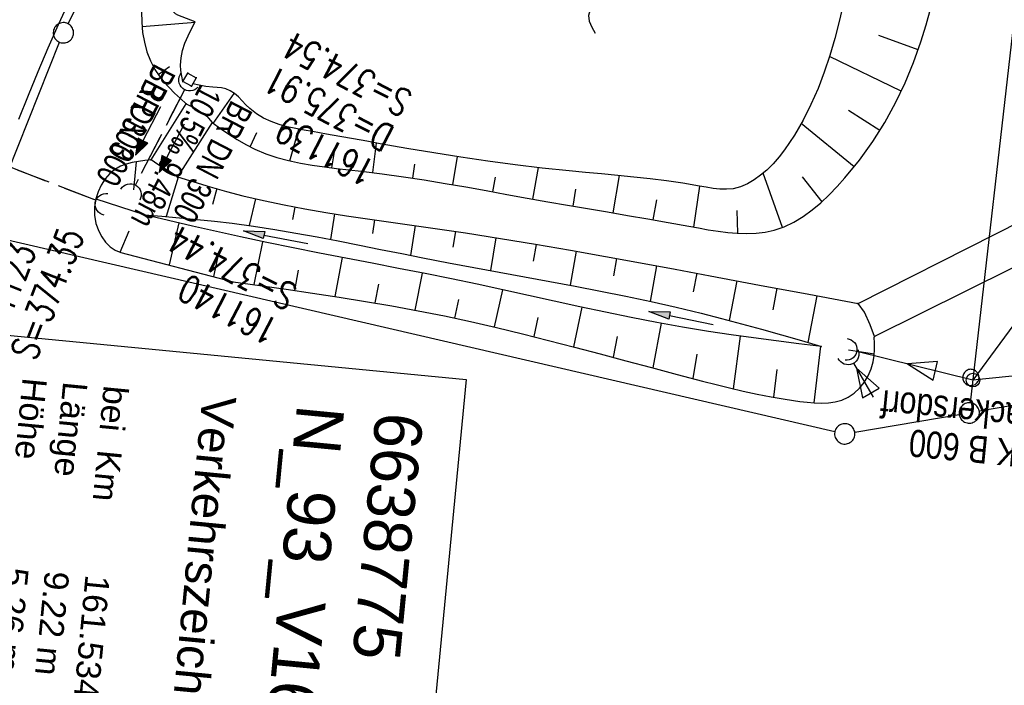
# Model space of a CAD drawing. Extents: x 510932 to 511602, y 463659 to 464636.
# Tile 37 of 81: x 511350 to 511422, y 463931 to 463980. Entities that reach past the tile are written whole.
import ezdxf

# ---------------------------------------------------------------- set-up
doc = ezdxf.new("R2010")
doc.units = 0
doc.header["$LTSCALE"] = 10
doc.header["$MEASUREMENT"] = 0
for name, pattern in [('AUSGEZOGEN', [0]), ('LT00', [0]), ('LT12', [0.4, 0.3, -0.1]), ('STRICHLINIE2', [0.375, 0.25, -0.125])]:
    doc.linetypes.add(name, pattern=pattern)
doc.layers.get('0').update_dxf_attribs({"linetype": 'LT00'})
for name, color, linetype in [('--EK_Halt-Pfeil', 4, 'LT00'), ('--EK_Haltung', 7, 'STRICHLINIE2'), ('--EK_Haltung-Text', 140, 'LT00'), ('--EK_RRB', 181, 'LT00'), ('--EK_Schacht-Text', 5, 'LT00'), ('--EL_Halt-Pfeil', 4, 'LT00'), ('--EL_Haltung', 182, 'STRICHLINIE2'), ('--EL_Haltung-Text', 182, 'LT00'), ('--EL_RRB', 181, 'LT00'), ('--WASSER_NUTZUNG', 180, 'Continuous'), ('ABWASSERLTG', 24, 'LT00'), ('ABWASSERLTG_FLIEßPF', 26, 'Continuous'), ('ABWASSERLTG_TEXT', 26, 'Continuous'), ('BW_TEXT_A', 20, 'AUSGEZOGEN'), ('DFK_GZPKT', 250, 'LT00'), ('DFK_KATASTER', 250, 'LT00'), ('DFK_VERMPKT', 252, 'LT00'), ('DL', 182, 'LT12'), ('DL_PFEIL', 201, 'LT00'), ('DL_TEXT', 182, 'LT00'), ('PFEIL', 140, 'AUSGEZOGEN'), ('V104_AFBR_BAB', 250, 'LT00'), ('V104_BOESCH', 250, 'LT00'), ('V104_BOSCHUNG', 250, 'LT00'), ('V104_GRABEN', 250, 'LT00'), ('V104_MOENCH', 182, 'LT00'), ('V104_UB_MOEN', 1, 'LT00'), ('V104_UK_DURCH', 182, 'LT00')]:
    doc.layers.add(name, color=color, linetype=linetype)
doc.styles.add('Beschrift', font='ARIAL.TTF')
doc.styles.add('Haltungsbeschriftung', font='ARIAL.TTF', dxfattribs={"width": 0.75})
doc.styles.add('schachtbeschriftung', font='romans.shx', dxfattribs={"width": 0.75, "height": 2})
doc.styles.add('Versorgungsltg', font='ARIAL.TTF', dxfattribs={"width": 0.8, "height": 2})

# ---------------------------------------------------------------- blocks, each defined once
blk = doc.blocks.new('SYMB7010')
at = {"color": 0, "linetype": 'ByBlock'}
for points in [[(-0.031408, 0.499213), (-0.093728, 0.49134), (-0.15457, 0.475719), (-0.212975, 0.452595), (-0.268021, 0.422333), (-0.31884, 0.385411), (-0.36463, 0.342411), (-0.40467, 0.29401), (-0.438329, 0.240973), (-0.465074, 0.184136), (-0.484486, 0.124395), (-0.496256, 0.062692), (-0.5002, 0)], [(0.5002, 0), (0.496256, 0.062692), (0.484485, 0.124395), (0.465074, 0.184136), (0.438329, 0.240973), (0.40467, 0.29401), (0.36463, 0.342411), (0.31884, 0.385411), (0.268021, 0.422333), (0.212975, 0.452595), (0.15457, 0.475719), (0.093728, 0.49134), (0.031408, 0.499213), (-0.031408, 0.499213)], [(-0.5002, 0), (-0.496256, -0.062692), (-0.484486, -0.124395), (-0.465075, -0.184136), (-0.438329, -0.240973), (-0.404671, -0.29401), (-0.36463, -0.342411), (-0.31884, -0.385411), (-0.268021, -0.422333), (-0.212975, -0.452595), (-0.154571, -0.475719), (-0.093728, -0.49134), (-0.031408, -0.499213), (0.031408, -0.499213)], [(0.031408, -0.499213), (0.093728, -0.491341), (0.15457, -0.475719), (0.212975, -0.452595), (0.268021, -0.422333), (0.31884, -0.385411), (0.36463, -0.342411), (0.404671, -0.294011), (0.438329, -0.240974), (0.465075, -0.184136), (0.484486, -0.124395), (0.496256, -0.062692), (0.500201, 0)]]:
    blk.add_lwpolyline(points, dxfattribs=at)
blk = doc.blocks.new('ABWASSER-FLIEßPF')
at = {"layer": 'ABWASSERLTG_FLIEßPF'}
for p, q in [((0, 0), (-2.109, 0.703)), ((-2.109, 0.703), (-2.109, -0.703)), ((-2.109, -0.703), (0, 0))]:
    blk.add_line(p, q, dxfattribs=at)
blk = doc.blocks.new('SYMB7250')
at = {"color": 0, "linetype": 'ByBlock'}
for points in [[(-0.25, 0.28), (-0.208333, 0.308889), (-0.166667, 0.331111), (-0.125, 0.34), (-0.083333, 0.331111), (-0.041667, 0.308889), (0, 0.28)], [(0, 0.28), (0.041667, 0.251111), (0.083333, 0.228889), (0.125, 0.22), (0.166667, 0.228889), (0.208333, 0.251111), (0.25, 0.28)], [(-0.74, 0), (-0.698333, 0.028889), (-0.656667, 0.051111), (-0.615, 0.06), (-0.573333, 0.051111), (-0.531667, 0.028889), (-0.49, 0)], [(-0.49, 0), (-0.448333, -0.028889), (-0.406667, -0.051111), (-0.365, -0.06), (-0.323333, -0.051111), (-0.281667, -0.028889), (-0.24, 0)], [(0.24, 0), (0.281667, 0.028889), (0.323333, 0.051111), (0.365, 0.06), (0.406667, 0.051111), (0.448333, 0.028889), (0.49, 0)], [(0.49, 0), (0.531667, -0.028889), (0.573333, -0.051111), (0.615, -0.06), (0.656667, -0.051111), (0.698333, -0.028889), (0.74, 0)], [(-0.25, -0.28), (-0.208333, -0.251111), (-0.166667, -0.228889), (-0.125, -0.22), (-0.083333, -0.228889), (-0.041667, -0.251111), (0, -0.28)], [(0, -0.28), (0.041667, -0.308889), (0.083333, -0.331111), (0.125, -0.34), (0.166667, -0.331111), (0.208333, -0.308889), (0.25, -0.28)]]:
    blk.add_lwpolyline(points, dxfattribs=at)
blk = doc.blocks.new('SYMB0011')
at = {"color": 0, "linetype": 'ByBlock'}
for p, q in [((0.5, 0), (-0.5, 0)), ((0, 0.5), (0, -0.5))]:
    blk.add_line(p, q, dxfattribs=at)
blk = doc.blocks.new('Pfreil3')
at = {"layer": 'PFEIL'}
blk.add_hatch(color=256, dxfattribs=at).paths.add_polyline_path([(-1.549, 0.273), (-1.549, -0.273), (0, 0)])
for p, q in [((-1.549, 0), (-4.831, 0)), ((-1.549, -0.273), (-1.549, 0.273)), ((-1.549, 0.273), (0, 0)), ((0, 0), (-1.549, -0.273))]:
    blk.add_line(p, q, dxfattribs=at)
blk = doc.blocks.new('SYMB1107')
at = {"color": 0, "linetype": 'ByBlock'}
for points in [[(-0.2, 0), (-0.196157, 0.039018), (-0.184776, 0.076537), (-0.166294, 0.111114), (-0.141421, 0.141421), (-0.111114, 0.166294), (-0.076537, 0.184776), (-0.039018, 0.196157), (0, 0.2)], [(0, 0.2), (0.039018, 0.196157), (0.076537, 0.184776), (0.111114, 0.166294), (0.141421, 0.141421), (0.166294, 0.111114), (0.184776, 0.076537), (0.196157, 0.039018), (0.2, 0)]]:
    blk.add_lwpolyline(points, dxfattribs=at)
blk = doc.blocks.new('SYMB0070')
at = {"color": 0, "linetype": 'ByBlock'}
for p, q in [((-0.5, 0), (0.2, 0)), ((0.5, 0), (0.2, 0.1)), ((0.2, 0.1), (0.2, 0)), ((0.468, 0), (0.21, 0.086)), ((0.21, 0.086), (0.21, -0.086)), ((0.21, -0.086), (0.468, 0)), ((0.22, -0.072), (0.437, 0)), ((0.23, -0.058), (0.405, 0)), ((0.24, -0.045), (0.374, 0)), ((0.342, 0), (0.25, 0.031)), ((0.25, 0.031), (0.25, -0.031)), ((0.25, -0.031), (0.342, 0)), ((0.26, -0.017), (0.31, 0)), ((0.27, -0.003), (0.279, 0))]:
    blk.add_line(p, q, dxfattribs=at)
for points in [[(0.2, 0), (0.2, -0.1), (0.5, 0)], [(0.437, 0), (0.22, 0.072), (0.22, -0.072)], [(0.405, 0), (0.23, 0.058), (0.23, -0.058)], [(0.374, 0), (0.24, 0.045), (0.24, -0.045)], [(0.31, 0), (0.26, 0.017), (0.26, -0.017)], [(0.279, 0), (0.27, 0.003), (0.27, -0.003)]]:
    blk.add_lwpolyline(points, dxfattribs=at)

msp = doc.modelspace()

# ---------------------------------------------------------------- linework, layer by layer
at = {"layer": '--EK_Haltung'}
for p, q in [((511355.529, 463966.745), (511322.653, 463979.474)), ((511362.04, 463974.951), (511358.366, 463967.862))]:
    msp.add_line(p, q, dxfattribs=at)
msp.add_lwpolyline([(511362.257, 463976.121), (511362.861, 463975.788), (511362.522, 463975.177), (511361.885, 463975.506), (511362.257, 463976.121)], dxfattribs=at)
at = {"layer": '--EK_RRB'}
msp.add_lwpolyline([(511358.837, 463980.634), (511358.858, 463979.874), (511358.928, 463979.127), (511359.054, 463978.4), (511359.242, 463977.699), (511359.498, 463977.029), (511359.827, 463976.398), (511360.138, 463975.934), (511360.489, 463975.492), (511360.873, 463975.068), (511361.282, 463974.658), (511361.706, 463974.257), (511362.139, 463973.861), (511362.795, 463973.563), (511363.658, 463972.953), (511364.047, 463972.489), (511364.659, 463972.061), (511365.275, 463971.644), (511365.899, 463971.245), (511366.534, 463970.874), (511367.184, 463970.542), (511367.991, 463970.202), (511368.822, 463969.922), (511369.673, 463969.693), (511370.542, 463969.508), (511371.424, 463969.357), (511372.317, 463969.231), (511373.216, 463969.122), (511374.118, 463969.022), (511375.019, 463968.921), (511376.579, 463968.727), (511378.129, 463968.509), (511379.668, 463968.272), (511381.199, 463968.019), (511382.722, 463967.755), (511384.239, 463967.483), (511385.75, 463967.209), (511387.256, 463966.934), (511388.76, 463966.665), (511390.224, 463966.41), (511391.689, 463966.159), (511393.159, 463965.911), (511394.638, 463965.66), (511396.128, 463965.405), (511397.635, 463965.141), (511399.16, 463964.865), (511399.874, 463964.734), (511400.591, 463964.607), (511401.307, 463964.495), (511402.02, 463964.404), (511402.727, 463964.343), (511403.426, 463964.322), (511404.114, 463964.347), (511404.788, 463964.428), (511405.446, 463964.572), (511406.185, 463964.826), (511406.898, 463965.166), (511407.586, 463965.582), (511408.25, 463966.062), (511408.888, 463966.597), (511409.502, 463967.174), (511410.091, 463967.785), (511410.656, 463968.418), (511411.727, 463969.738), (511412.701, 463971.102), (511413.583, 463972.505), (511414.376, 463973.944), (511415.084, 463975.416), (511415.709, 463976.916), (511416.256, 463978.441), (511416.642, 463979.684), (511416.986, 463980.94)], dxfattribs=at)
at = {"layer": '--EL_Haltung'}
for p, q in [((511355.529, 463966.745), (511322.653, 463979.474)), ((511362.04, 463974.951), (511358.366, 463967.862))]:
    msp.add_line(p, q, dxfattribs=at)
at = {"layer": '--EL_RRB'}
msp.add_lwpolyline([(511358.837, 463980.634), (511358.858, 463979.874), (511358.928, 463979.127), (511359.054, 463978.4), (511359.242, 463977.699), (511359.498, 463977.029), (511359.827, 463976.398), (511360.138, 463975.934), (511360.489, 463975.492), (511360.873, 463975.068), (511361.282, 463974.658), (511361.706, 463974.257), (511362.139, 463973.861), (511362.795, 463973.563), (511363.658, 463972.953), (511364.047, 463972.489), (511364.659, 463972.061), (511365.275, 463971.644), (511365.899, 463971.245), (511366.534, 463970.874), (511367.184, 463970.542), (511367.991, 463970.202), (511368.822, 463969.922), (511369.673, 463969.693), (511370.542, 463969.508), (511371.424, 463969.357), (511372.317, 463969.231), (511373.216, 463969.122), (511374.118, 463969.022), (511375.019, 463968.921), (511376.579, 463968.727), (511378.129, 463968.509), (511379.668, 463968.272), (511381.199, 463968.019), (511382.722, 463967.755), (511384.239, 463967.483), (511385.75, 463967.209), (511387.256, 463966.934), (511388.76, 463966.665), (511390.224, 463966.41), (511391.689, 463966.159), (511393.159, 463965.911), (511394.638, 463965.66), (511396.128, 463965.405), (511397.635, 463965.141), (511399.16, 463964.865), (511399.874, 463964.734), (511400.591, 463964.607), (511401.307, 463964.495), (511402.02, 463964.404), (511402.727, 463964.343), (511403.426, 463964.322), (511404.114, 463964.347), (511404.788, 463964.428), (511405.446, 463964.572), (511406.185, 463964.826), (511406.898, 463965.166), (511407.586, 463965.582), (511408.25, 463966.062), (511408.888, 463966.597), (511409.502, 463967.174), (511410.091, 463967.785), (511410.656, 463968.418), (511411.727, 463969.738), (511412.701, 463971.102), (511413.583, 463972.505), (511414.376, 463973.944), (511415.084, 463975.416), (511415.709, 463976.916), (511416.256, 463978.441), (511416.642, 463979.684), (511416.986, 463980.94)], dxfattribs=at)
at = {"layer": 'ABWASSERLTG'}
for p, q in [((511434.651, 463973.36), (511420.084, 463953.537)), ((511411.287, 463954.777), (511412.734, 463952.281))]:
    msp.add_line(p, q, dxfattribs=at)
at = {"layer": 'ABWASSERLTG', "flags": 128}
msp.add_lwpolyline([(511538.402, 463917.851), (511429.487, 463954.488), (511420.084, 463953.537), (511411.522, 463955.641)], dxfattribs=at)
at = {"layer": 'ABWASSERLTG_TEXT'}
msp.add_circle((511420.084, 463953.537), 0.5, dxfattribs=at)
at = {"layer": 'BW_TEXT_A'}
msp.add_lwpolyline([(511382.758, 463953.584), (511378.63, 463910.716), (511342.524, 463914.193), (511346.652, 463957.061)], close=True, dxfattribs=at)
at = {"layer": 'DFK_KATASTER'}
for p, q in [((511419.896, 463951.865), (511427.005, 464013.715)), ((511357.284, 463987.469), (511353.426, 463979.77)), ((511347.449, 463964.977), (511352.812, 463978.403)), ((511347.901, 463964.111), (511409.91, 463949.749)), ((511434.291, 463953.546), (511420.55, 463951.243)), ((511411.38, 463949.704), (511419.071, 463950.996))]:
    msp.add_line(p, q, dxfattribs=at)
at = {"layer": 'DL'}
for p, q in [((511355.529, 463966.745), (511322.653, 463979.474)), ((511362.04, 463974.951), (511358.366, 463967.862))]:
    msp.add_line(p, q, dxfattribs=at)
at = {"layer": 'V104_AFBR_BAB'}
msp.add_lwpolyline([(511353.504, 463981.42), (511352.711, 463979.699), (511351.946, 463977.969), (511351.205, 463976.23), (511350.487, 463974.483), (511349.785, 463972.729)], dxfattribs=at)
at = {"layer": 'V104_BOESCH'}
for points in [[(511410.521, 463981.19), (511410.239, 463979.931), (511409.916, 463978.678), (511409.549, 463977.435), (511409.135, 463976.209), (511408.67, 463975.004), (511408.15, 463973.826), (511407.573, 463972.679), (511406.935, 463971.57), (511406.582, 463971.017), (511406.207, 463970.48), (511405.803, 463969.961), (511405.366, 463969.465), (511404.89, 463968.994), (511404.445, 463968.616), (511403.971, 463968.275), (511403.472, 463967.986), (511402.952, 463967.764), (511402.414, 463967.626), (511401.93, 463967.58), (511401.438, 463967.593), (511400.941, 463967.648), (511400.44, 463967.73), (511399.938, 463967.822), (511398.723, 463968.028), (511397.516, 463968.202), (511396.314, 463968.352), (511395.116, 463968.482), (511393.922, 463968.6), (511392.729, 463968.71), (511391.536, 463968.82), (511390.342, 463968.935), (511388.35, 463969.149), (511386.355, 463969.391), (511384.358, 463969.659), (511382.363, 463969.95), (511380.373, 463970.262), (511378.392, 463970.591), (511376.422, 463970.935), (511375.436, 463971.113), (511374.449, 463971.292), (511373.459, 463971.472), (511372.46, 463971.651), (511371.449, 463971.829), (511370.825, 463971.937), (511370.201, 463972.054), (511369.583, 463972.191), (511368.979, 463972.358), (511368.393, 463972.565), (511367.832, 463972.823), (511367.303, 463973.141), (511366.812, 463973.531), (511366.528, 463973.808), (511366.253, 463974.096), (511365.976, 463974.377), (511365.689, 463974.632), (511365.384, 463974.841), (511365.05, 463974.985), (511364.742, 463975.048), (511364.419, 463975.077), (511364.091, 463975.097), (511363.591, 463975.155), (511363.1, 463975.24), (511362.614, 463975.34)], [(511358.837, 463980.634), (511358.858, 463979.874), (511358.928, 463979.127), (511359.054, 463978.4), (511359.242, 463977.699), (511359.498, 463977.029), (511359.827, 463976.398), (511360.138, 463975.934), (511360.489, 463975.492), (511360.873, 463975.068), (511361.282, 463974.658), (511361.706, 463974.257), (511362.139, 463973.861)], [(511364.047, 463972.489), (511364.659, 463972.061), (511365.275, 463971.644), (511365.899, 463971.245), (511366.534, 463970.874), (511367.184, 463970.542), (511367.991, 463970.202), (511368.822, 463969.922), (511369.673, 463969.693), (511370.542, 463969.508), (511371.424, 463969.357), (511372.317, 463969.231), (511373.216, 463969.122), (511374.118, 463969.022), (511375.019, 463968.921), (511376.579, 463968.727), (511378.129, 463968.509), (511379.668, 463968.272), (511381.199, 463968.019), (511382.722, 463967.755), (511384.239, 463967.483), (511385.75, 463967.209), (511387.256, 463966.934), (511388.76, 463966.665), (511390.224, 463966.41), (511391.689, 463966.159), (511393.159, 463965.911), (511394.638, 463965.66), (511396.128, 463965.405), (511397.635, 463965.141), (511399.16, 463964.865), (511399.874, 463964.734), (511400.591, 463964.607), (511401.307, 463964.495), (511402.02, 463964.404), (511402.727, 463964.343), (511403.426, 463964.322), (511404.114, 463964.347), (511404.788, 463964.428), (511405.446, 463964.572), (511406.185, 463964.826), (511406.898, 463965.166), (511407.586, 463965.582), (511408.25, 463966.062), (511408.888, 463966.597), (511409.502, 463967.174), (511410.091, 463967.785), (511410.656, 463968.418), (511411.727, 463969.738), (511412.701, 463971.102), (511413.583, 463972.505), (511414.376, 463973.944), (511415.084, 463975.416), (511415.709, 463976.916), (511416.256, 463978.441), (511416.642, 463979.684), (511416.986, 463980.94)], [(511361.885, 463975.506), (511361.807, 463975.914), (511361.746, 463976.321), (511361.718, 463976.724), (511361.754, 463977.27), (511361.869, 463977.809), (511362.046, 463978.342), (511362.27, 463978.87), (511362.525, 463979.396), (511362.796, 463979.92)], [(511359.564, 463969.75), (511359.09, 463969.699), (511358.621, 463969.638), (511358.163, 463969.554), (511357.723, 463969.437), (511357.306, 463969.276), (511356.918, 463969.06), (511356.516, 463968.735), (511356.165, 463968.34), (511355.871, 463967.888), (511355.639, 463967.397), (511355.476, 463966.882), (511355.379, 463966.278), (511355.382, 463965.672), (511355.487, 463965.072), (511355.696, 463964.49), (511355.921, 463964.072), (511356.201, 463963.687), (511356.531, 463963.356), (511356.908, 463963.098), (511357.325, 463962.932), (511365.601, 463960.776), (511367.549, 463960.503), (511369.497, 463960.226), (511371.444, 463959.942), (511373.39, 463959.645), (511375.334, 463959.332), (511377.276, 463959), (511379.216, 463958.644), (511381.152, 463958.259), (511383.077, 463957.847), (511384.998, 463957.407), (511386.915, 463956.944), (511388.827, 463956.464), (511390.733, 463955.971), (511392.634, 463955.469), (511394.528, 463954.964), (511396.415, 463954.458), (511398.295, 463953.958), (511400.167, 463953.468), (511401.163, 463953.212), (511402.16, 463952.965), (511403.164, 463952.728), (511404.178, 463952.507), (511405.208, 463952.304), (511406.257, 463952.124), (511407.33, 463951.97), (511407.862, 463951.908), (511408.395, 463951.862), (511408.924, 463951.845), (511409.443, 463951.868), (511409.946, 463951.939), (511410.428, 463952.071), (511410.884, 463952.273), (511411.327, 463952.569), (511411.727, 463952.941), (511412.076, 463953.372), (511412.367, 463953.85), (511412.592, 463954.36), (511412.744, 463954.888), (511412.813, 463955.341), (511412.838, 463955.795), (511412.833, 463956.25), (511412.814, 463956.706)], [(511361.49, 463968.487), (511362.692, 463968.124), (511363.896, 463967.769), (511365.102, 463967.428), (511366.314, 463967.108), (511367.827, 463966.749), (511369.348, 463966.428), (511370.876, 463966.139), (511372.411, 463965.876), (511373.95, 463965.635), (511375.492, 463965.407), (511377.037, 463965.189), (511378.582, 463964.973), (511380.126, 463964.754), (511382.714, 463964.369), (511385.296, 463963.962), (511387.874, 463963.536), (511390.448, 463963.093), (511393.02, 463962.637), (511395.589, 463962.17), (511398.157, 463961.696), (511400.724, 463961.217), (511404.356, 463960.537), (511407.989, 463959.854), (511411.621, 463959.17)], [(511408.934, 463956.015), (511407.265, 463956.216), (511405.597, 463956.422), (511403.93, 463956.638), (511402.266, 463956.869), (511400.605, 463957.12), (511398.7, 463957.438), (511396.799, 463957.783), (511394.902, 463958.152), (511393.009, 463958.54), (511391.118, 463958.941), (511389.228, 463959.351), (511387.338, 463959.765), (511385.449, 463960.179), (511383.558, 463960.587), (511381.666, 463960.984), (511379.724, 463961.377), (511377.78, 463961.759), (511375.835, 463962.135), (511373.89, 463962.508), (511371.946, 463962.883), (511370.003, 463963.266), (511368.063, 463963.66), (511366.126, 463964.071), (511364.356, 463964.464), (511362.588, 463964.87), (511360.823, 463965.285), (511359.058, 463965.704)], [(511359.058, 463965.704), (511360.351, 463965.597), (511361.643, 463965.486), (511362.935, 463965.366), (511364.224, 463965.233), (511365.511, 463965.082), (511367.083, 463964.869), (511368.651, 463964.628), (511370.216, 463964.363), (511371.778, 463964.079), (511373.339, 463963.781), (511374.898, 463963.473), (511376.457, 463963.161), (511378.016, 463962.848), (511379.576, 463962.539), (511381.444, 463962.18), (511383.313, 463961.831), (511385.183, 463961.487), (511387.053, 463961.144), (511388.922, 463960.799), (511390.79, 463960.447), (511392.654, 463960.085), (511394.515, 463959.709), (511396.372, 463959.315), (511398.224, 463958.898), (511400.07, 463958.456), (511401.554, 463958.079), (511403.034, 463957.686), (511404.512, 463957.279), (511405.987, 463956.863), (511407.461, 463956.441), (511408.934, 463956.015)]]:
    msp.add_lwpolyline(points, dxfattribs=at)
at = {"layer": 'V104_BOSCHUNG'}
for p, q in [((511358.88, 463979.576), (511362.783, 463979.894)), ((511416.052, 463977.846), (511413.148, 463978.901)), ((511414.805, 463974.812), (511409.523, 463977.354)), ((511360.07, 463976.029), (511360.909, 463976.627)), ((511364.124, 463972.435), (511365.673, 463974.645)), ((511413.229, 463971.92), (511410.912, 463973.374)), ((511366.836, 463970.714), (511367.331, 463971.77)), ((511369.78, 463969.669), (511370.438, 463972.008)), ((511411.329, 463969.229), (511407.432, 463972.423)), ((511372.863, 463969.164), (511373.05, 463970.338)), ((511375.877, 463968.817), (511376.161, 463970.982)), ((511358.45, 463969.609), (511358.242, 463967.548)), ((511381.764, 463967.922), (511382.12, 463969.987)), ((511378.828, 463968.404), (511378.981, 463969.435)), ((511387.663, 463966.861), (511388.076, 463969.181)), ((511361.542, 463968.471), (511360.665, 463965.571)), ((511384.712, 463967.398), (511384.905, 463968.478)), ((511393.582, 463965.839), (511394.056, 463968.587)), ((511406.061, 463964.778), (511404.635, 463968.771)), ((511408.97, 463966.671), (511407.534, 463968.503)), ((511364.383, 463967.629), (511364.062, 463966.457)), ((511390.625, 463966.341), (511390.842, 463967.603)), ((511399.531, 463964.797), (511399.972, 463967.816)), ((511355.473, 463966.885), (511359.034, 463965.719)), ((511367.237, 463966.884), (511366.78, 463964.912)), ((511396.532, 463965.334), (511396.792, 463966.798)), ((511370.131, 463966.276), (511369.955, 463965.357)), ((511402.777, 463964.341), (511402.724, 463966.011)), ((511373.06, 463965.772), (511372.758, 463963.893)), ((511376.016, 463965.333), (511375.866, 463964.321)), ((511357.264, 463962.949), (511357.93, 463964.532)), ((511361.602, 463965.103), (511360.872, 463962.014)), ((511378.988, 463964.916), (511378.661, 463962.719)), ((511381.962, 463964.484), (511381.782, 463963.317)), ((511384.94, 463964.019), (511384.539, 463961.605)), ((511367.759, 463963.724), (511367.11, 463960.565)), ((511387.906, 463963.53), (511387.695, 463962.298)), ((511390.869, 463963.019), (511390.426, 463960.516)), ((511364.497, 463962.754), (511364.143, 463961.156)), ((511373.621, 463962.559), (511373.077, 463959.694)), ((511393.822, 463962.492), (511393.597, 463961.217)), ((511370.392, 463961.635), (511370.1, 463960.139)), ((511396.78, 463961.951), (511396.302, 463959.33)), ((511379.526, 463961.417), (511378.978, 463958.688)), ((511399.736, 463961.402), (511399.479, 463960.032)), ((511402.693, 463960.849), (511402.127, 463957.928)), ((511376.303, 463960.604), (511376.032, 463959.215)), ((511385.42, 463960.185), (511384.825, 463957.447)), ((511405.641, 463960.295), (511405.335, 463958.715)), ((511382.192, 463959.458), (511381.905, 463958.101)), ((511408.59, 463959.741), (511407.924, 463956.307)), ((511391.274, 463958.907), (511390.656, 463955.991)), ((511388.046, 463958.141), (511387.741, 463956.739)), ((511397.115, 463957.724), (511396.502, 463954.435)), ((511393.885, 463956.757), (511393.575, 463955.218)), ((511402.947, 463956.773), (511402.412, 463952.904)), ((511408.863, 463956.024), (511408.364, 463951.865)), ((511399.738, 463955.434), (511399.45, 463953.655)), ((511412.825, 463955.445), (511410.918, 463955.732)), ((511405.638, 463954.329), (511405.382, 463952.273))]:
    msp.add_line(p, q, dxfattribs=at)
at = {"layer": 'V104_GRABEN'}
msp.add_lwpolyline([(511362.796, 463979.92), (511361.511, 463980.41), (511361.344, 463980.506), (511361.203, 463980.651), (511361.112, 463980.828), (511361.094, 463981.02), (511361.163, 463981.208), (511361.302, 463981.374), (511361.482, 463981.497), (511361.677, 463981.557), (511361.861, 463981.532), (511363.378, 463980.875)], dxfattribs=at)
at = {"layer": 'V104_MOENCH'}
msp.add_lwpolyline([(511362.257, 463976.121), (511362.861, 463975.788), (511362.522, 463975.177), (511361.885, 463975.506), (511362.257, 463976.121)], dxfattribs=at)
at = {"layer": 'V104_UB_MOEN'}
for points in [[(511361.49, 463968.487), (511360.85, 463968.927), (511360.045, 463969.402), (511359.564, 463969.75), (511362.139, 463973.861), (511362.795, 463973.563), (511363.658, 463972.953), (511364.047, 463972.489), (511361.49, 463968.487)], [(511411.621, 463959.17), (511431.815, 463969.372), (511432.725, 463968.836), (511433.286, 463967.855), (511433.117, 463966.803), (511412.825, 463956.75), (511412.519, 463957.61), (511412.098, 463958.529), (511411.621, 463959.17)]]:
    msp.add_lwpolyline(points, dxfattribs=at)

# ---------------------------------------------------------------- block references
at = {"layer": '--EK_Halt-Pfeil', "xscale": 3.999999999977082, "yscale": 4, "zscale": 4, "rotation": 242.60323000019}
msp.add_blockref('SYMB0070', (511359.316, 463971.867), dxfattribs=at)
at = {"layer": '--EL_Halt-Pfeil', "xscale": 3.999999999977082, "yscale": 4, "zscale": 4, "rotation": 242.60323000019}
msp.add_blockref('SYMB0070', (511361.064, 463970.6), dxfattribs=at)
at = {"layer": '--WASSER_NUTZUNG', "xscale": 9.99999999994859, "yscale": 10.00000000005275, "zscale": 10, "rotation": 264.7376999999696}
msp.add_blockref('SYMB7250', (511392.928, 463986.448), dxfattribs=at)
at = {"layer": 'ABWASSERLTG_FLIEßPF'}
for p, rotation in [((511415.266, 463954.726), 166.141593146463), ((511411.517, 463954.417), 119.6757415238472)]:
    msp.add_blockref('ABWASSER-FLIEßPF', p, dxfattribs=dict(at, rotation=rotation))
at = {"layer": 'DFK_GZPKT', "xscale": 1.500000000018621, "yscale": 1.5, "zscale": 1.5, "rotation": 264.7377099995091}
for p in [(511353.09, 463979.1), (511419.81, 463951.12), (511410.64, 463949.58)]:
    msp.add_blockref('SYMB7010', p, dxfattribs=at)
at = {"layer": 'DFK_VERMPKT', "xscale": 1.200000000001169, "yscale": 1.200000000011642, "zscale": 1.2, "rotation": 264.7377100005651}
msp.add_blockref('SYMB7010', (511419.93, 463953.73), dxfattribs=at)
at = {"layer": 'DL_PFEIL', "xscale": 3.999999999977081, "yscale": 4, "zscale": 4, "rotation": 242.60323000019}
msp.add_blockref('SYMB0070', (511361.064, 463970.6), dxfattribs=at)
at = {"layer": 'PFEIL'}
for p, rotation in [((511366.345, 463964.517), 168.8510666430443), ((511396.214, 463958.598), 168.34522191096)]:
    msp.add_blockref('Pfreil3', p, dxfattribs=dict(at, rotation=rotation))
at = {"layer": 'V104_MOENCH', "xscale": 0.09999999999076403, "yscale": 0.09999999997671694, "zscale": 0.1, "rotation": 264.4992000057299}
for p in [(511362.257, 463976.121), (511361.885, 463975.506), (511362.861, 463975.787), (511362.522, 463975.177), (511362.139, 463973.861), (511364.047, 463972.489), (511359.564, 463969.75), (511361.49, 463968.486), (511411.621, 463959.17), (511412.825, 463956.75)]:
    msp.add_blockref('SYMB0011', p, dxfattribs=at)
at = {"layer": 'V104_UK_DURCH', "zscale": 4}
for p, xscale, yscale, rotation in [((511362.386, 463975.617), 3.999999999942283, 3.999999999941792, 140.4365157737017), ((511358.021, 463967.196), 4.000000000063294, 4.000000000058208, 329.4215203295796), ((511356.228, 463966.474), 4.000000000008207, 4, 80.47390476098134)]:
    msp.add_blockref('SYMB1107', p, dxfattribs=dict(at, xscale=xscale, yscale=yscale, rotation=rotation))
at = {"layer": 'V104_UK_DURCH', "color": 185, "yscale": 4, "zscale": 4}
for p, xscale, rotation in [((511410.741, 463955.794), 4.000000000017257, 264.4992000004), ((511410.886, 463955.465), 4.000000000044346, 204.6285244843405)]:
    msp.add_blockref('SYMB1107', p, dxfattribs=dict(at, xscale=xscale, rotation=rotation))

# ---------------------------------------------------------------- texts
at = {"layer": '--EK_Haltung-Text', "style": 'Haltungsbeschriftung', "width": 0.75}
for s, p in [('10.5‰ 9.48m', (511363.214, 463975.403)), ('BR DN 300', (511365.487, 463974.225))]:
    msp.add_text(s, height=1.8, rotation=-117.39677, dxfattribs=at).set_placement(p)
at = {"layer": '--EK_Schacht-Text', "style": 'schachtbeschriftung', "width": 0.75}
for s, rotation, p in [('S=374.54', -207.39677, (511378.904, 463974.633)), ('D=375.91', -207.39677, (511377.579, 463972.076)), ('161139', -207.39677, (511376.254, 463969.519)), ('S=374.44', -207.39677, (511370.434, 463960.39)), ('S=374.35', 68.83435, (511351.026, 463954.872)), ('161123', 68.83435, (511348.341, 463955.912)), ('161140', -207.39677, (511369.109, 463957.833))]:
    msp.add_text(s, height=2, rotation=rotation, dxfattribs=at).set_placement(p)
at = {"layer": '--EL_Haltung-Text', "style": 'Haltungsbeschriftung', "width": 0.75}
msp.add_text('BR DN 300', height=1.8, rotation=-117.39677, dxfattribs=at).set_placement((511359.812, 463976.928))
at = {"layer": 'ABWASSERLTG_TEXT', "insert": (511421.328, 463949.706), "char_height": 2, "attachment_point": 5, "rotation": 174.42141, "line_spacing_factor": 0.8, "style": 'Versorgungsltg'}
msp.add_mtext('RWK B 600\\PVG Wackersdorf', dxfattribs=at)
at = {"layer": 'BW_TEXT_A', "insert": (511379.601, 463950.923), "char_height": 2, "width": 37.55462, "attachment_point": 1, "rotation": 264.4992, "style": 'Beschrift'}
msp.add_mtext('\\pt10,14;{\\Funir_o|c0;\\H1.75x;6638775}\\P\\ptz;{\\H1.75x;N_93_V161,5L\\W0.8;\\P\\H0.3714x;\\W1;\\P\\H1.924x;Verkehrszeichenbrücke\\P\\H0.1999x;\\P\\H3.602x;\\P\\pt14;bei  Km^I161.534\\PLänge^I9.22 m\\PHöhe^I5.26 m}', dxfattribs=at)
at = {"layer": 'DL_TEXT', "style": 'Haltungsbeschriftung', "width": 0.75}
msp.add_text('BR 300', height=1.8, rotation=-117.39677, dxfattribs=at).set_placement((511359.193, 463975.823))

doc.saveas('drawing.dxf')
